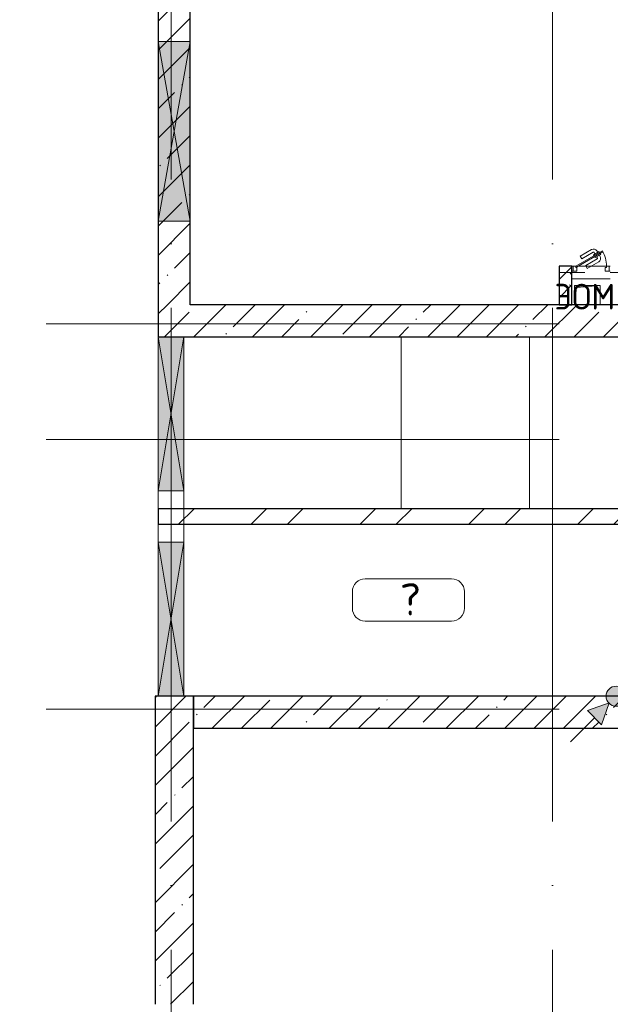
# Model space of a CAD drawing. Header units: millimetres. Extents: x -30540 to 175469, y -11730 to 122288.
# Tile 32 of 119: x 23655 to 28260, y 81400 to 89070. Entities that reach past the tile are written whole.
import ezdxf

# ---------------------------------------------------------------- set-up
doc = ezdxf.new("R2010")
doc.units = ezdxf.units.MM
doc.linetypes.add('3_ Штрих_ 1 х 1 мм', pattern=[400, 200, -200])
doc.linetypes.add('ADSK_Линия сетки', pattern=[5000, 4000, -500, 0, -500])
for name, color, linetype, lineweight in [('A-____-NOTE-TEXT', 7, 'Continuous', 18), ('A-AREA-____-IDEN', 7, 'Continuous', 9), ('A-DOOR-____-MCUT', 7, 'Continuous', 9), ('A-DOOR-____-OTLN', 7, 'Continuous', 18), ('A-DOOR-FRAM-MCUT', 7, 'Continuous', 9), ('A-DOOR-OPNG-OTLN', 7, 'Continuous', 18), ('A-FLOR-____-OTLN', 7, 'Continuous', 18), ('A-GLAZ-____-MCUT', 7, 'Continuous', 9), ('A-GLAZ-____-OTLN', 7, 'Continuous', 18), ('A-WALL-____-MCUT', 7, 'Continuous', 40), ('A-WALL-____-PATT', 7, 'Continuous', 40), ('I-WALL-____-MCUT', 7, 'Continuous', 40), ('I-WALL-____-OTLN', 7, 'Continuous', 18), ('M-EQPM-____-OTLN', 7, 'Continuous', 18), ('S-BEAM-____-OTLN', 7, 'Continuous', 18), ('S-COLS-____-MCUT', 7, 'Continuous', 40), ('S-COLS-____-OTLN', 7, 'Continuous', 18), ('S-GRID-____-OTLN', 7, 'Continuous', 9)]:
    doc.layers.add(name, color=color, linetype=linetype, lineweight=lineweight)
doc.styles.add('GOST Common', font='GOST_Common.ttf', dxfattribs={"height": 200})
doc.styles.add('GOST Common_3', font='GOST_Common.ttf', dxfattribs={"height": 250})
pattern_1 = [(45, (0, 0), (-228.0985, 228.0985), []), (45, (228.1, 0), (-228.0985, 228.0985), [403.225, -80.645, 6.706, -73.939])]
pattern_2 = [(45, (0, 0), (-424.264, 424.264), []), (45, (0, 282.8), (-424.264, 424.264), [])]

# ---------------------------------------------------------------- blocks, each defined once
blk = doc.blocks.new('АР_Отверстие прямоугольное - ОВВ-2513025-01 ЭО')
at = {"layer": 'A-GLAZ-____-OTLN', "lineweight": 13, "true_color": 0xf9f9f9}
blk.add_hatch(color=7, dxfattribs=at).paths.add_polyline_path([(-575, -125), (825, -125), (825, 125), (-575, 125)])
at = {"layer": 'A-GLAZ-____-MCUT', "color": 254, "lineweight": 15, "true_color": 0xcccccc}
for p, q in [((-575, 125), (-575, -125)), ((825, 125), (825, -125))]:
    blk.add_line(p, q, dxfattribs=at)
at = {"layer": 'A-GLAZ-____-OTLN', "color": 254, "lineweight": 5, "true_color": 0xcccccc}
for p, q in [((825, 125), (-575, -125)), ((-575, 125), (825, -125))]:
    blk.add_line(p, q, dxfattribs=at)
at = {"layer": 'A-GLAZ-____-OTLN', "color": 254, "lineweight": 13, "true_color": 0xcccccc}
for p, q in [((825, 125), (-575, 125)), ((-575, 125), (-575, -125)), ((825, -125), (825, 125)), ((-575, -125), (825, -125))]:
    blk.add_line(p, q, dxfattribs=at)
blk = doc.blocks.new('АР_Дверь однопольная - 300х400h_200__ЭОМ_СС_EI60-4387687-01 ЭО')
at = {"layer": 'A-DOOR-____-MCUT', "color": 254, "lineweight": 15, "true_color": 0xcccccc}
for p, q in [((87.8, 170), (-120, 50)), ((-115, 41.3), (92.8, 161.3)), ((92.8, 161.3), (87.8, 170)), ((-120, 50), (-115, 41.3))]:
    blk.add_line(p, q, dxfattribs=at)
at = {"layer": 'A-DOOR-____-OTLN', "color": 254, "lineweight": 5, "true_color": 0xcccccc}
for p, q in [((-84.4, 128.3), (4.4, 179.6)), ((-71.9, 106.7), (16.9, 157.9)), ((62.2, 164.4), (18.9, 139.4)), ((29.7, 145.7), (23.7, 156.1)), ((51.4, 158.2), (45.4, 168.6)), ((66.2, 157.5), (62.2, 164.4)), ((-71.9, 106.7), (-84.4, 128.3)), ((-41.9, 54.7), (46.9, 105.9)), ((-29.4, 33), (59.4, 84.3)), ((18.9, 139.4), (22.9, 132.5)), ((31.9, 116.9), (27.9, 123.8)), ((75.2, 141.9), (31.9, 116.9)), ((42.7, 123.2), (48.7, 112.8)), ((64.4, 135.7), (70.4, 125.3)), ((71.2, 148.8), (75.2, 141.9)), ((-41.9, 54.7), (-29.4, 33))]:
    blk.add_line(p, q, dxfattribs=at)
for centre, radius, start, end in [((19.4, 153.6), 30, 30, 120), ((19.4, 153.6), 4.99, 30, 120), ((44.4, 110.3), 4.99, 300, 30), ((44.4, 110.3), 30, 300, 30)]:
    blk.add_arc(centre, radius, start, end, dxfattribs=at)
at = {"layer": 'A-DOOR-____-OTLN', "color": 254, "lineweight": 13, "true_color": 0xcccccc}
blk.add_arc((-120, 50), 240, 360, 30, dxfattribs=at)
at = {"layer": 'A-DOOR-FRAM-MCUT', "color": 254, "lineweight": 15, "true_color": 0xcccccc}
for p, q in [((-140, 50), (-150, 50)), ((-140, 10), (-150, 10)), ((-120, 50), (-140, 50)), ((-140, 50), (-140, 10)), ((-140, 10), (-110, 10)), ((-120, 40), (-120, 50)), ((-110, 40), (-120, 40)), ((-110, 10), (-110, 40)), ((120, 40), (110, 40)), ((110, 40), (110, 10)), ((110, 10), (140, 10)), ((140, 50), (120, 50)), ((120, 50), (120, 40)), ((140, 10), (140, 50)), ((140, 50), (150, 50)), ((140, 10), (150, 10))]:
    blk.add_line(p, q, dxfattribs=at)
blk = doc.blocks.new('АР_Проем - Настраиваемый-5224629-01 ЭО')
at = {"layer": 'A-DOOR-OPNG-OTLN', "color": 254, "lineweight": 13, "true_color": 0xcccccc}
for p, q in [((-1400, 100), (-200, 100)), ((-200, 100), (200, 100)), ((200, 100), (1400, 100)), ((-1400, -100), (-200, -100)), ((-200, -100), (200, -100)), ((200, -100), (1400, -100))]:
    blk.add_line(p, q, dxfattribs=at)
blk = doc.blocks.new('АР_Перемычка - 200_Уx2_50x5__Оп_0_50х5_-Оп_0_50х5_-4826044-01 ЭО')
at = {"layer": 'S-BEAM-____-OTLN', "color": 254, "linetype": '3_ Штрих_ 1 х 1 мм', "lineweight": 15, "true_color": 0xdcdcdc}
for p, q in [((-1400, 100), (-1400, -100)), ((1400, 100), (1400, -100)), ((-1400, 0), (-200, 0)), ((-200, 0), (200, 0)), ((200, 0), (1400, 0))]:
    blk.add_line(p, q, dxfattribs=at)
blk = doc.blocks.new('АР_Перемычка - 100_Уx1_75x5__1400-250-4456216-01 ЭО')
at = {"layer": 'S-BEAM-____-OTLN', "color": 254, "linetype": '3_ Штрих_ 1 х 1 мм', "lineweight": 15, "true_color": 0xdcdcdc}
for p, q in [((-1650, 50), (-1650, -50)), ((500, 50), (500, -50)), ((-1650, 0), (500, 0))]:
    blk.add_line(p, q, dxfattribs=at)
blk = doc.blocks.new('АР_Отверстие прямоугольное - ОВВ-5230129-01 ЭО')
at = {"layer": 'A-GLAZ-____-OTLN', "lineweight": 13, "true_color": 0xf9f9f9}
blk.add_hatch(color=7, dxfattribs=at).paths.add_polyline_path([(-475, -100), (725, -100), (725, 100), (-475, 100)])
at = {"layer": 'A-GLAZ-____-MCUT', "color": 254, "lineweight": 15, "true_color": 0xcccccc}
for p, q in [((-475, 100), (-475, -100)), ((725, 100), (725, -100))]:
    blk.add_line(p, q, dxfattribs=at)
at = {"layer": 'A-GLAZ-____-OTLN', "color": 254, "lineweight": 5, "true_color": 0xcccccc}
for p, q in [((725, 100), (-475, -100)), ((-475, 100), (725, -100))]:
    blk.add_line(p, q, dxfattribs=at)
at = {"layer": 'A-GLAZ-____-OTLN', "color": 254, "lineweight": 13, "true_color": 0xcccccc}
for p, q in [((725, 100), (-475, 100)), ((-475, 100), (-475, -100)), ((725, -100), (725, 100)), ((-475, -100), (725, -100))]:
    blk.add_line(p, q, dxfattribs=at)
blk = doc.blocks.new('АР_Канал вертикальный прямоугольный - ЭОМ-3333013-01 ЭО')
at = {"layer": 'M-EQPM-____-OTLN', "lineweight": 13, "true_color": 0xe2e2e2}
blk.add_hatch(color=254, dxfattribs=at).paths.add_polyline_path([(-100, -75), (-82.5, 57.5), (100, 75), (-100, 75)])
at = {"layer": 'M-EQPM-____-OTLN', "color": 253, "lineweight": 13, "true_color": 0xaaaaaa}
for p, q in [((100, 75), (-100, 75)), ((-100, 75), (-100, -75)), ((100, 75), (-100, 75)), ((-100, 75), (-100, -75)), ((-100, -75), (-100, 75)), ((-100, 75), (100, 75)), ((-100, -75), (-82.5, 57.5)), ((-100, -75), (-82.5, 57.5)), ((-82.5, 57.5), (100, 75)), ((-82.5, 57.5), (100, 75)), ((100, -75), (100, 75)), ((100, 75), (100, -75)), ((-100, -75), (100, -75)), ((100, -75), (-100, -75))]:
    blk.add_line(p, q, dxfattribs=at)
blk = doc.blocks.new('Наметкина 10_РД_АР_К2_отсоединено_rvt-1-01 ЭО')
at = {"layer": 'A-WALL-____-PATT', "lineweight": 5, "true_color": 0xcccccc}
h = blk.add_hatch(dxfattribs=at)
h.set_pattern_fill('FP_27', color=254, style=0, pattern_type=2)
h.set_pattern_definition(pattern_1)
h.paths.add_polyline_path([(24985.3, 86850), (24985.3, 89550), (24735.3, 89550), (24735.3, 86850)])
h = blk.add_hatch(dxfattribs=at)
h.set_pattern_fill('FP_51', color=254, style=0, pattern_type=2)
h.set_pattern_definition([(135, (300.56, 377.28), (-565.6854, 6e-14), [10, -790]), (135, (349.8, 474.73), (-565.6854, 6e-14), [10, -790]), (135, (423.93, 473.06), (-565.6854, 6e-14), [10, -790]), (135, (229.92, 447.9), (-565.6854, 6e-14), [10, -790]), (135, (155.08, 447.9), (-565.6854, 6e-14), [10, -790]), (135, (114.9, 369.03), (-565.6854, 6e-14), [10, -790]), (135, (132.43, 285.8), (-565.6854, 6e-14), [10, -790]), (135, (214.66, 322), (-565.6854, 6e-14), [10, -790]), (135, (198.16, 261.88), (-565.6854, 6e-14), [10, -790]), (135, (45.2, 272.9), (-565.6854, 6e-14), [10, -790]), (135, (42.32, 336.16), (-565.6854, 6e-14), [10, -790]), (135, (92.26, 192.24), (-565.6854, 6e-14), [10, -790]), (135, (7.07, 149.2), (-565.6854, 6e-14), [10, -790]), (135, (80.6, 95.1), (-565.6854, 6e-14), [10, -790]), (135, (79.53, 36.94), (-565.6854, 6e-14), [10, -790]), (135, (153.87, 74.56), (-565.6854, 6e-14), [10, -790]), (135, (228.35, 124.8), (-565.6854, 6e-14), [10, -790]), (135, (279.75, 180.4), (-565.6854, 6e-14), [10, -790]), (135, (282.9, 31.63), (-565.6854, 6e-14), [10, -790]), (135, (377.38, 53.45), (-565.6854, 6e-14), [10, -790]), (135, (352.28, 102.7), (-565.6854, 6e-14), [10, -790]), (135, (354.05, 0), (-565.6854, 6e-14), [10, -790]), (135, (553.23, 16.45), (-565.6854, 6e-14), [10, -790]), (135, (542.38, 63.45), (-565.6854, 6e-14), [10, -790]), (135, (536.58, 239.3), (-565.6854, 6e-14), [10, -790]), (135, (475.85, 203.9), (-565.6854, 6e-14), [10, -790]), (135, (475.85, 316.54), (-565.6854, 6e-14), [10, -790]), (135, (520.8, 408.7), (-565.6854, 6e-14), [10, -790]), (135, (551.1, 470.8), (-565.6854, 6e-14), [10, -790]), (135, (235.25, 537.93), (-565.6854, 6e-14), [10, -790]), (135, (407.25, 547.65), (-565.6854, 6e-14), [10, -790]), (135, (94.5, 558.6), (-565.6854, 6e-14), [10, -790]), (135, (46.4, 532.3), (-565.6854, 6e-14), [10, -790]), (135, (85.56, 465.04), (-565.6854, 6e-14), [10, -790]), (135, (355.53, 181.14), (-565.6854, 6e-14), [10, -790]), (135, (362.23, 243.6), (-565.6854, 6e-14), [10, -790]), (135, (413.45, 344.1), (-565.6854, 6e-14), [10, -790]), (135, (286.3, 273.25), (-565.6854, 6e-14), [10, -790]), (135, (423.02, 263.72), (-565.6854, 6e-14), [10, -790]), (135, (162.94, 190.2), (-565.6854, 6e-14), [10, -790]), (135, (470.25, 120.93), (-565.6854, 6e-14), [10, -790]), (135, (484.48, 9.78), (-565.6854, 6e-14), [10, -790]), (45, (0, 212.13), (-565.6854, 0), []), (45, (212.13, 0), (-565.6854, 0), []), (45, (353.55, 0), (-565.6854, 0), []), (45, (0, 353.55), (-565.6854, 0), [])])
h.paths.add_polyline_path([(27960.3, 86850), (27960.3, 87150), (27860.3, 87150), (27860.3, 86850)])
h = blk.add_hatch(dxfattribs=at)
h.set_pattern_fill('FP_27', color=254, style=0, pattern_type=2)
h.set_pattern_definition(pattern_1)
h.paths.add_polyline_path([(33960.3, 86600), (33960.3, 86850), (24735.3, 86850), (24735.3, 86600), (32754.1, 86600)])
h = blk.add_hatch(dxfattribs=at)
h.set_pattern_fill('FP_52', color=254, style=0, pattern_type=2)
h.set_pattern_definition(pattern_2)
h.paths.add_polyline_path([(27710.3, 85140), (27710.3, 85260), (24735.3, 85260), (24735.3, 85140)])
h = blk.add_hatch(dxfattribs=at)
h.set_pattern_fill('FP_52', color=254, style=0, pattern_type=2)
h.set_pattern_definition(pattern_2)
h.paths.add_polyline_path([(31592.6, 85140), (31592.6, 85260), (27710.3, 85260), (27710.3, 85140), (30714.4, 85140)])
h = blk.add_hatch(dxfattribs=at)
h.set_pattern_fill('FP_27', color=254, style=0, pattern_type=2)
h.set_pattern_definition(pattern_1)
h.paths.add_polyline_path([(33838.3, 83550), (34160.3, 83550), (34160.3, 83800), (25010.3, 83800), (25010.3, 83550), (33820.3, 83550)])
at = {"layer": 'S-COLS-____-OTLN', "lineweight": 5, "true_color": 0xcccccc}
h = blk.add_hatch(dxfattribs=at)
h.set_pattern_fill('FP_27', color=254, style=0, pattern_type=2)
h.set_pattern_definition(pattern_1)
h.paths.add_polyline_path([(24710.3, 81400), (25010.3, 81400), (25010.3, 83800), (24710.3, 83800), (24710.3, 82284)])
at = {"layer": 'A-FLOR-____-OTLN', "color": 254, "lineweight": 13, "true_color": 0xcccccc}
for p, q in [((24735.3, 86600), (24735.3, 85400)), ((26630.3, 85260), (26630.3, 86600)), ((26630.3, 85260), (26630.3, 86600)), ((27630.3, 86600), (27630.3, 85260)), ((27630.3, 86600), (27630.3, 85260)), ((24735.3, 85400), (24735.3, 85260)), ((24735.3, 85140), (24735.3, 85000)), ((24735.3, 85000), (24735.3, 83800))]:
    blk.add_line(p, q, dxfattribs=at)
at = {"layer": 'A-WALL-____-MCUT', "color": 254, "lineweight": 30, "true_color": 0xcccccc}
for p, q in [((24735.3, 89550), (24735.3, 88900)), ((24985.3, 88900), (24985.3, 89550)), ((24735.3, 88900), (24735.3, 87500)), ((24985.3, 87500), (24985.3, 88900)), ((24735.3, 87500), (24735.3, 86850)), ((24985.3, 86850), (24985.3, 87500)), ((24735.3, 86850), (24735.3, 86600)), ((33960.3, 86850), (24985.3, 86850)), ((24735.3, 86600), (24935.3, 86600)), ((24935.3, 86600), (33960.3, 86600)), ((33960.3, 83800), (25010.3, 83800)), ((25010.3, 83800), (25010.3, 83550)), ((25010.3, 83550), (30610.3, 83550))]:
    blk.add_line(p, q, dxfattribs=at)
at = {"layer": 'I-WALL-____-MCUT', "color": 254, "lineweight": 30, "true_color": 0xcccccc}
for p, q in [((27860.3, 87150), (27860.3, 86850)), ((27960.3, 87150), (27860.3, 87150)), ((27960.3, 86850), (27960.3, 87150)), ((27860.3, 86850), (27960.3, 86850)), ((27710.3, 85260), (24735.3, 85260)), ((24735.3, 85260), (24735.3, 85140)), ((31592.6, 85260), (27710.3, 85260)), ((24735.3, 85140), (27710.3, 85140)), ((27710.3, 85140), (31592.6, 85140))]:
    blk.add_line(p, q, dxfattribs=at)
at = {"layer": 'I-WALL-____-OTLN', "color": 254, "lineweight": 13, "true_color": 0xcccccc}
for p, q in [((27960.3, 87150), (27970.3, 87150)), ((28010.3, 87150), (28230.3, 87150)), ((28250.3, 87150), (28260.3, 87150)), ((28260.3, 87050), (27960.3, 87050))]:
    blk.add_line(p, q, dxfattribs=at)
at = {"layer": 'S-COLS-____-MCUT', "color": 254, "lineweight": 30, "true_color": 0xcccccc}
for p, q in [((24710.3, 83800), (24710.3, 81400)), ((24735.3, 83800), (24710.3, 83800)), ((24935.3, 83800), (24735.3, 83800)), ((25010.3, 83800), (24935.3, 83800)), ((25010.3, 81400), (25010.3, 83800))]:
    blk.add_line(p, q, dxfattribs=at)
at = {"layer": 'A-DOOR-____-OTLN', "color": 254, "lineweight": 13, "true_color": 0xcccccc}
blk.add_blockref('АР_Дверь однопольная - 300х400h_200__ЭОМ_СС_EI60-4387687-01 ЭО', (28110.3, 87100), dxfattribs=at)
at = {"layer": 'A-DOOR-____-OTLN', "color": 254, "lineweight": 13, "true_color": 0xcccccc, "rotation": 89.99999999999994}
blk.add_blockref('АР_Проем - Настраиваемый-5224629-01 ЭО', (24835.3, 85200), dxfattribs=at)
at = {"layer": 'A-GLAZ-____-OTLN', "color": 254, "lineweight": 13, "true_color": 0xcccccc, "rotation": 89.99999999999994}
for name, p in [('АР_Отверстие прямоугольное - ОВВ-2513025-01 ЭО', (24860.3, 88075)), ('АР_Отверстие прямоугольное - ОВВ-5230129-01 ЭО', (24835.3, 85875)), ('АР_Отверстие прямоугольное - ОВВ-5230129-01 ЭО', (24835.3, 84275))]:
    blk.add_blockref(name, p, dxfattribs=at)
at = {"layer": 'M-EQPM-____-OTLN', "color": 253, "lineweight": 5, "true_color": 0xaaaaaa}
blk.add_blockref('АР_Канал вертикальный прямоугольный - ЭОМ-3333013-01 ЭО', (28080.3, 86925), dxfattribs=at)
at = {"layer": 'S-BEAM-____-OTLN', "color": 254, "lineweight": 13, "true_color": 0xcccccc}
blk.add_blockref('АР_Перемычка - 100_Уx1_75x5__1400-250-4456216-01 ЭО', (29510.3, 87100), dxfattribs=at)
at = {"layer": 'S-BEAM-____-OTLN', "color": 254, "lineweight": 13, "true_color": 0xcccccc, "rotation": 90.00000000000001}
blk.add_blockref('АР_Перемычка - 200_Уx2_50x5__Оп_0_50х5_-Оп_0_50х5_-4826044-01 ЭО', (24835.3, 85200), dxfattribs=at)
blk.add_blockref('АР_Перемычка - 200_Уx2_50x5__Оп_0_50х5_-Оп_0_50х5_-4826044-01 ЭО', (24835.3, 85200), dxfattribs=at)
at = {"layer": 'A-____-NOTE-TEXT', "color": 253, "lineweight": 5, "true_color": 0xaaaaaa, "insert": (27825.1, 87012.2), "char_height": 200, "width": 625.316, "attachment_point": 1, "style": 'GOST Common'}
blk.add_mtext('ЭОМ', dxfattribs=at)
blk = doc.blocks.new('Марка помещения 2 - Марка помещения 2-1605974-01 ЭО')
at = {"layer": 'A-AREA-____-IDEN', "color": 253, "true_color": 0xaaaaaa}
for p, q in [((-1.797, 0.841), (1.569, 0.841)), ((-2.297, -0.309), (-2.297, 0.341)), ((2.069, 0.341), (2.069, -0.309)), ((1.569, -0.809), (-1.797, -0.809))]:
    blk.add_line(p, q, dxfattribs=at)
for centre, start, end in [((-1.797, 0.341), 90, 180), ((1.569, 0.341), 0, 90), ((-1.797, -0.309), 180, 270), ((1.569, -0.309), 270, 360)]:
    blk.add_arc(centre, 0.5, start, end, dxfattribs=at)
blk = doc.blocks.new('УГО Выше ниже синее _ 2020 - УГО Выше ниже синее _ 2020-V129-01 ЭО')
at = {"layer": 'A-____-NOTE-TEXT', "lineweight": 9, "true_color": 0x0000ff}
h = blk.add_hatch(color=5, dxfattribs=at)
edge = h.paths.add_edge_path()
edge.add_arc((0, 0), 0.392, 0, 180)
edge.add_arc((0, 0), 0.392, 180, 360)
blk.add_hatch(color=5, dxfattribs=at).paths.add_polyline_path([(-0.565, -1.112), (-1.122, -0.555), (-0.272, -0.263)])
at = {"layer": 'A-____-NOTE-TEXT', "lineweight": 9}
for p, q in [((-0.272, -0.263), (-1.122, -0.555)), ((-0.565, -1.112), (-0.272, -0.263)), ((-1.122, -0.555), (-0.565, -1.112)), ((-1.78, -1.78), (-0.838, -0.838))]:
    blk.add_line(p, q, dxfattribs=at)
blk.add_circle((0, 0), 0.392, dxfattribs=at)
for start, end in [(360, 180), (180, 360)]:
    blk.add_arc((0, 0), 0.392, start, end, dxfattribs=at)

msp = doc.modelspace()

# ---------------------------------------------------------------- linework, layer by layer
at = {"layer": 'S-GRID-____-OTLN', "color": 253, "linetype": 'ADSK_Линия сетки', "true_color": 0xaaaaaa}
for p, q in [((24835.3, 67824.7), (24835.3, 122287.9)), ((27810.3, 67824.7), (27810.3, 122287.9)), ((67863.4, 86700), (12340.2, 86700)), ((67863.4, 85800), (9800.2, 85800)), ((67863.4, 83700), (9800.2, 83700))]:
    msp.add_line(p, q, dxfattribs=at)

# ---------------------------------------------------------------- block references
at = {"lineweight": 5}
msp.add_blockref('Наметкина 10_РД_АР_К2_отсоединено_rvt-1-01 ЭО', (0, 0), dxfattribs=at)
at = {"layer": 'A-____-NOTE-TEXT', "lineweight": 9, "xscale": 200, "yscale": 200, "zscale": 200}
msp.add_blockref('УГО Выше ниже синее _ 2020 - УГО Выше ниже синее _ 2020-V129-01 ЭО', (28305.5, 83800), dxfattribs=at)
at = {"layer": 'A-AREA-____-IDEN', "color": 253, "true_color": 0xaaaaaa, "xscale": 199.9999999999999, "yscale": 199.9999999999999, "zscale": 199.9999999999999}
msp.add_blockref('Марка помещения 2 - Марка помещения 2-1605974-01 ЭО', (26708.4, 84546.5), dxfattribs=at)

# ---------------------------------------------------------------- texts
at = {"layer": 'A-AREA-____-IDEN', "color": 253, "true_color": 0xaaaaaa, "insert": (26619.9, 84680.2), "char_height": 250, "width": 224.472, "attachment_point": 1, "style": 'GOST Common_3'}
msp.add_mtext('\\fGOST Common|b0|i0|c204|p34|;?', dxfattribs=at)

doc.saveas('drawing.dxf')
